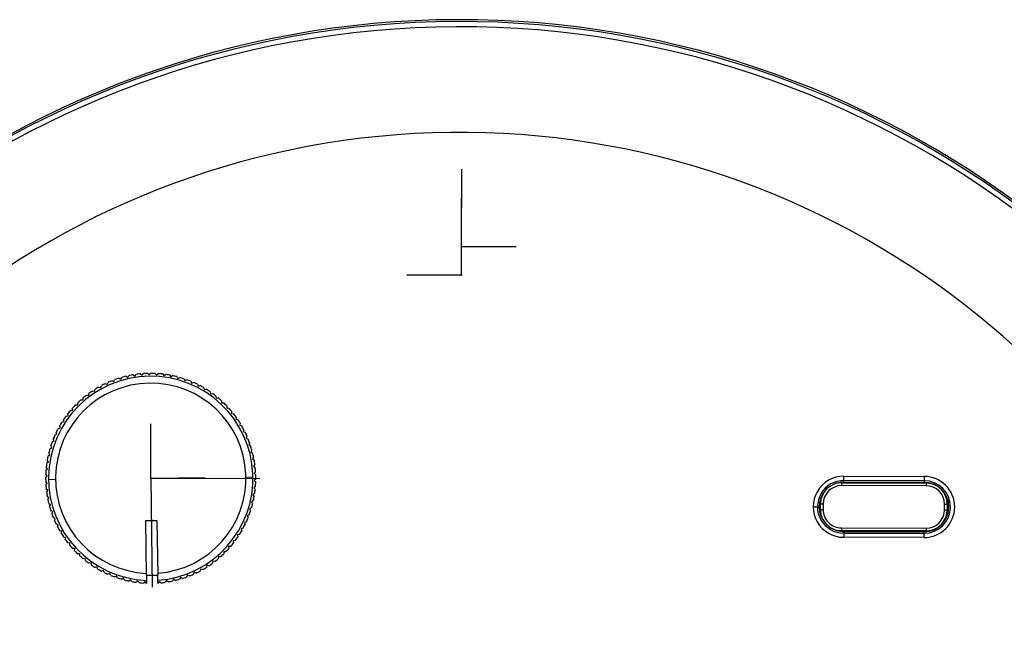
# Model space of a CAD drawing. Header units: millimetres. Extents: x -186 to 167, y -329 to -95.
# Tile 5 of 9: x -117 to -47, y -189 to -145. Entities that reach past the tile are written whole.
import ezdxf

# ---------------------------------------------------------------- set-up
doc = ezdxf.new("R2010")
doc.units = ezdxf.units.MM
doc.header["$PDSIZE"] = -1

msp = doc.modelspace()

# ---------------------------------------------------------------- linework, layer by layer
at = {"color": 7, "linetype": 'Continuous'}
for p, q in [((-85.288, -161.412), (-85.275, -155.943)), ((-85.293, -163.463), (-85.28, -157.993)), ((-85.288, -161.412), (-81.421, -161.422)), ((-85.293, -163.463), (-89.161, -163.453)), ((-107.329, -177.872), (-107.319, -174.004)), ((-107.329, -177.872), (-103.462, -177.819)), ((-107.329, -177.872), (-99.594, -177.891)), ((-107.329, -177.872), (-107.222, -185.607))]:
    msp.add_line(p, q, dxfattribs=at)
at = {"color": 7, "linetype": 'Continuous', "lineweight": 25}
for p, q in [((-110.071, -170.945), (-109.937, -171.006)), ((-109.937, -171.006), (-109.876, -170.871)), ((-109.581, -170.771), (-109.451, -170.841)), ((-109.451, -170.841), (-109.381, -170.71)), ((-109.081, -170.631), (-108.956, -170.71)), ((-108.956, -170.71), (-108.877, -170.585)), ((-108.571, -170.526), (-108.452, -170.614)), ((-108.452, -170.614), (-108.365, -170.495)), ((-108.056, -170.458), (-107.943, -170.553)), ((-107.943, -170.553), (-107.848, -170.44)), ((-107.537, -170.425), (-107.431, -170.528)), ((-107.431, -170.528), (-107.328, -170.422)), ((-107.017, -170.429), (-106.918, -170.539)), ((-106.918, -170.539), (-106.808, -170.44)), ((-106.498, -170.469), (-106.408, -170.585)), ((-106.408, -170.585), (-106.291, -170.495)), ((-105.984, -170.545), (-105.902, -170.667)), ((-105.902, -170.667), (-105.779, -170.585)), ((-105.476, -170.656), (-105.403, -170.784)), ((-105.403, -170.784), (-105.274, -170.711)), ((-104.977, -170.803), (-104.913, -170.936)), ((-104.913, -170.936), (-104.78, -170.872)), ((-104.49, -170.984), (-104.435, -171.122)), ((-111.452, -171.667), (-111.307, -171.698)), ((-111.307, -171.698), (-111.276, -171.554)), ((-111.009, -171.394), (-110.867, -171.436)), ((-110.867, -171.436), (-110.826, -171.294)), ((-110.548, -171.153), (-110.409, -171.204)), ((-110.409, -171.204), (-110.358, -171.066)), ((-104.435, -171.122), (-104.298, -171.067)), ((-104.016, -171.199), (-103.971, -171.34)), ((-103.971, -171.34), (-103.83, -171.295)), ((-103.559, -171.447), (-103.524, -171.59)), ((-103.524, -171.59), (-103.38, -171.555)), ((-103.12, -171.725), (-103.095, -171.871)), ((-112.275, -172.301), (-112.128, -172.312)), ((-112.128, -172.312), (-112.117, -172.164)), ((-111.874, -171.969), (-111.728, -171.991)), ((-111.728, -171.991), (-111.707, -171.844)), ((-103.095, -171.871), (-102.949, -171.846)), ((-102.701, -172.034), (-102.686, -172.181)), ((-102.686, -172.181), (-102.539, -172.166)), ((-102.305, -172.371), (-102.301, -172.519)), ((-113.002, -173.043), (-112.855, -173.034)), ((-112.855, -173.034), (-112.865, -172.886)), ((-112.652, -172.659), (-112.504, -172.66)), ((-112.504, -172.66), (-112.503, -172.512)), ((-102.301, -172.519), (-102.153, -172.514)), ((-101.934, -172.735), (-101.939, -172.882)), ((-101.939, -172.882), (-101.792, -172.888)), ((-101.589, -173.124), (-101.605, -173.27)), ((-113.619, -173.88), (-113.475, -173.85)), ((-113.475, -173.85), (-113.505, -173.705)), ((-113.325, -173.451), (-113.179, -173.431)), ((-113.179, -173.431), (-113.199, -173.285)), ((-101.605, -173.27), (-101.458, -173.286)), ((-101.271, -173.536), (-101.297, -173.681)), ((-101.297, -173.681), (-101.152, -173.707)), ((-113.882, -174.329), (-113.74, -174.288)), ((-113.74, -174.288), (-113.78, -174.146)), ((-100.984, -173.969), (-101.02, -174.112)), ((-101.02, -174.112), (-100.877, -174.148)), ((-100.727, -174.421), (-100.773, -174.561)), ((-114.312, -175.275), (-114.177, -175.215)), ((-114.177, -175.215), (-114.236, -175.08)), ((-114.114, -174.794), (-113.975, -174.744)), ((-113.975, -174.744), (-114.025, -174.605)), ((-100.773, -174.561), (-100.633, -174.607)), ((-100.502, -174.89), (-100.558, -175.027)), ((-100.558, -175.027), (-100.421, -175.082)), ((-114.476, -175.768), (-114.345, -175.7)), ((-114.345, -175.7), (-114.414, -175.569)), ((-100.311, -175.373), (-100.376, -175.506)), ((-100.376, -175.506), (-100.243, -175.571)), ((-100.153, -175.869), (-100.228, -175.997)), ((-114.579, -176.697), (-114.666, -176.577)), ((-114.605, -176.272), (-114.48, -176.194)), ((-114.48, -176.194), (-114.557, -176.069)), ((-100.228, -175.997), (-100.1, -176.071)), ((-100.031, -176.374), (-100.114, -176.497)), ((-100.114, -176.497), (-99.992, -176.58)), ((-114.757, -177.3), (-114.644, -177.206)), ((-114.644, -177.206), (-114.738, -177.092)), ((-114.699, -176.784), (-114.579, -176.697)), ((-99.944, -176.887), (-100.036, -177.003)), ((-100.036, -177.003), (-99.92, -177.095)), ((-114.779, -177.82), (-114.672, -177.718)), ((-114.672, -177.718), (-114.774, -177.611)), ((-114.078, -177.966), (-114.578, -177.973)), ((-100.58, -177.779), (-100.08, -177.772)), ((-99.894, -177.405), (-99.993, -177.514)), ((-99.993, -177.514), (-99.884, -177.613)), ((-99.879, -177.924), (-99.986, -178.027)), ((-99.986, -178.027), (-99.884, -178.133)), ((-58.18, -178.143), (-58.179, -177.728)), ((-58.179, -177.728), (-52.479, -177.742)), ((-52.479, -178.041), (-58.179, -178.027)), ((-52.479, -177.742), (-52.48, -178.158)), ((-114.665, -178.23), (-114.775, -178.131)), ((-114.764, -178.34), (-114.665, -178.23)), ((-114.622, -178.741), (-114.738, -178.65)), ((-114.714, -178.857), (-114.622, -178.741)), ((-99.901, -178.444), (-100.015, -178.539)), ((-100.015, -178.539), (-99.92, -178.652)), ((-58.524, -178.202), (-58.18, -178.168)), ((-58.338, -178.191), (-58.339, -178.391)), ((-52.339, -178.406), (-58.339, -178.391)), ((-58.338, -178.191), (-52.338, -178.206)), ((-52.48, -178.158), (-58.18, -178.143)), ((-58.18, -178.168), (-52.48, -178.183)), ((-52.338, -178.206), (-52.339, -178.406)), ((-114.544, -179.248), (-114.666, -179.165)), ((-114.627, -179.37), (-114.544, -179.248)), ((-99.959, -178.961), (-100.079, -179.047)), ((-100.079, -179.047), (-99.992, -179.167)), ((-114.43, -179.748), (-114.558, -179.673)), ((-114.505, -179.875), (-114.43, -179.748)), ((-100.182, -179.976), (-100.313, -180.045)), ((-100.313, -180.045), (-100.244, -180.175)), ((-100.053, -179.472), (-100.178, -179.55)), ((-100.178, -179.55), (-100.101, -179.676)), ((-60.35, -179.888), (-59.934, -179.889)), ((-59.843, -180.088), (-59.842, -179.688)), ((-59.843, -180.088), (-59.643, -180.088)), ((-59.842, -179.688), (-59.642, -179.688)), ((-59.642, -179.688), (-59.643, -180.088)), ((-51.043, -180.109), (-51.042, -179.709)), ((-51.043, -180.109), (-50.843, -180.11)), ((-51.042, -179.709), (-50.842, -179.71)), ((-50.842, -179.71), (-50.843, -180.11)), ((-114.282, -180.238), (-114.415, -180.173)), ((-114.347, -180.371), (-114.282, -180.238)), ((-114.1, -180.718), (-114.237, -180.662)), ((-114.156, -180.855), (-114.1, -180.718)), ((-100.346, -180.469), (-100.482, -180.529)), ((-100.482, -180.529), (-100.422, -180.664)), ((-113.885, -181.183), (-114.026, -181.137)), ((-113.931, -181.323), (-113.885, -181.183)), ((-107.687, -180.877), (-106.887, -180.866)), ((-107.634, -184.749), (-107.687, -180.877)), ((-106.887, -180.866), (-106.834, -184.754)), ((-100.776, -181.416), (-100.918, -181.456)), ((-100.918, -181.456), (-100.878, -181.598)), ((-100.545, -180.95), (-100.684, -181)), ((-100.684, -181), (-100.634, -181.139)), ((-58.346, -181.391), (-58.347, -181.591)), ((-58.346, -181.391), (-52.346, -181.406)), ((-52.346, -181.406), (-52.347, -181.606)), ((-113.638, -181.632), (-113.781, -181.596)), ((-113.675, -181.776), (-113.638, -181.632)), ((-113.361, -182.063), (-113.506, -182.037)), ((-113.387, -182.209), (-113.361, -182.063)), ((-101.039, -181.864), (-101.184, -181.894)), ((-101.184, -181.894), (-101.153, -182.039)), ((-58.188, -181.618), (-58.579, -181.573)), ((-52.347, -181.606), (-58.347, -181.591)), ((-58.188, -181.643), (-58.189, -182.059)), ((-52.489, -182.073), (-58.189, -182.059)), ((-52.488, -181.633), (-58.188, -181.618)), ((-58.188, -181.643), (-52.488, -181.658)), ((-58.188, -181.76), (-52.488, -181.774)), ((-52.489, -182.073), (-52.488, -181.658)), ((-113.054, -182.474), (-113.2, -182.458)), ((-113.07, -182.621), (-113.054, -182.474)), ((-112.719, -182.862), (-112.866, -182.856)), ((-112.724, -183.01), (-112.719, -182.862)), ((-101.656, -182.701), (-101.803, -182.711)), ((-101.803, -182.711), (-101.793, -182.858)), ((-101.333, -182.293), (-101.479, -182.313)), ((-101.479, -182.313), (-101.459, -182.46)), ((-112.357, -183.226), (-112.505, -183.23)), ((-112.353, -183.373), (-112.357, -183.226)), ((-111.972, -183.564), (-112.119, -183.578)), ((-111.957, -183.711), (-111.972, -183.564)), ((-102.53, -183.433), (-102.541, -183.58)), ((-102.383, -183.443), (-102.53, -183.433)), ((-102.154, -183.084), (-102.155, -183.232)), ((-102.006, -183.085), (-102.154, -183.084)), ((-111.563, -183.874), (-111.709, -183.899)), ((-111.538, -184.019), (-111.563, -183.874)), ((-111.134, -184.154), (-111.278, -184.19)), ((-111.099, -184.298), (-111.134, -184.154)), ((-103.791, -184.309), (-103.832, -184.451)), ((-103.649, -184.35), (-103.791, -184.309)), ((-103.351, -184.046), (-103.382, -184.191)), ((-103.206, -184.078), (-103.351, -184.046)), ((-102.93, -183.754), (-102.951, -183.9)), ((-102.784, -183.775), (-102.93, -183.754)), ((-110.687, -184.404), (-110.828, -184.45)), ((-110.642, -184.545), (-110.687, -184.404)), ((-110.223, -184.623), (-110.36, -184.678)), ((-110.168, -184.76), (-110.223, -184.623)), ((-109.745, -184.808), (-109.878, -184.872)), ((-109.681, -184.941), (-109.745, -184.808)), ((-109.255, -184.96), (-109.384, -185.033)), ((-109.182, -185.088), (-109.255, -184.96)), ((-107.634, -184.749), (-106.834, -184.738)), ((-107.634, -184.749), (-107.626, -185.316)), ((-106.826, -185.305), (-106.834, -184.738)), ((-106.834, -184.754), (-106.834, -184.754)), ((-105.207, -184.904), (-105.277, -185.034)), ((-105.077, -184.974), (-105.207, -184.904)), ((-104.721, -184.739), (-104.782, -184.873)), ((-104.587, -184.799), (-104.721, -184.739)), ((-104.249, -184.54), (-104.3, -184.679)), ((-104.11, -184.591), (-104.249, -184.54)), ((-108.756, -185.077), (-108.879, -185.159)), ((-108.674, -185.2), (-108.756, -185.077)), ((-108.25, -185.159), (-108.367, -185.25)), ((-108.16, -185.276), (-108.25, -185.159)), ((-107.74, -185.205), (-107.85, -185.304)), ((-107.641, -185.316), (-107.74, -185.205)), ((-107.641, -185.316), (-107.626, -185.316)), ((-106.826, -185.305), (-106.81, -185.304)), ((-106.715, -185.191), (-106.81, -185.304)), ((-106.602, -185.287), (-106.715, -185.191)), ((-106.206, -185.131), (-106.293, -185.25)), ((-106.087, -185.218), (-106.206, -185.131)), ((-105.702, -185.035), (-105.781, -185.16)), ((-105.577, -185.113), (-105.702, -185.035))]:
    msp.add_line(p, q, dxfattribs=at)
at = {"color": 7, "linetype": 'Continuous', "lineweight": 25, "flags": 128}
for points in [[(-52.48, -178.183), (-52.143, -178.217), (-52.101, -178.226)], [(-52.051, -181.577), (-52.152, -181.6), (-52.488, -181.633)]]:
    msp.add_lwpolyline(points, dxfattribs=at)
at = {"color": 7, "linetype": 'Continuous', "lineweight": 25}
for centre, radius, start, end in [((-85.413, -211.826), 66.5, 14.25271, 171.20989), ((-85.413, -211.826), 66.367, 14.2712, 171.19244), ((-85.413, -211.826), 65.997, 14.36443, 171.14349), ((-85.413, -211.826), 58.5, 16.26381, 170.01611), ((-107.329, -177.872), 7.25, 273.95324, 267.62773), ((-107.329, -177.872), 7.45, 111.59807, 113.99119), ((-107.329, -177.872), 7.45, 107.59807, 109.99119), ((-107.329, -177.872), 7.45, 103.59807, 105.99119), ((-107.329, -177.872), 7.45, 99.59807, 101.99119), ((-107.329, -177.872), 7.45, 95.59807, 97.99119), ((-107.329, -177.872), 7.45, 91.59807, 93.99119), ((-107.329, -177.872), 7.45, 87.59807, 89.99119), ((-107.329, -177.872), 7.45, 83.59807, 85.99119), ((-107.329, -177.872), 7.45, 79.59807, 81.99119), ((-107.329, -177.872), 7.45, 75.59807, 77.99119), ((-107.329, -177.872), 7.45, 71.59807, 73.99119), ((-107.329, -177.872), 7.45, 67.59807, 69.99119), ((-107.329, -177.872), 6.75, 274.19192, 267.39733), ((-107.329, -177.872), 7.45, 123.59807, 125.99119), ((-107.329, -177.872), 7.45, 119.59807, 121.99119), ((-107.329, -177.872), 7.45, 115.59807, 117.99119), ((-107.329, -177.872), 7.45, 63.59807, 65.99119), ((-107.329, -177.872), 7.45, 59.59807, 61.99119), ((-107.329, -177.872), 7.45, 55.59807, 57.99119), ((-107.329, -177.872), 7.45, 131.59807, 133.99119), ((-107.329, -177.872), 7.45, 127.59807, 129.99119), ((-107.329, -177.872), 7.45, 51.59807, 53.99119), ((-107.329, -177.872), 7.45, 47.59807, 49.99119), ((-107.329, -177.872), 7.45, 139.59807, 141.99119), ((-107.329, -177.872), 7.45, 135.59807, 137.99119), ((-107.329, -177.872), 7.45, 43.59807, 45.99119), ((-107.329, -177.872), 7.45, 39.59807, 41.99119), ((-107.329, -177.872), 7.45, 143.59807, 145.99119), ((-107.329, -177.872), 7.45, 35.59807, 37.99119), ((-107.329, -177.872), 7.45, 31.59807, 33.99119), ((-107.329, -177.872), 7.45, 151.59807, 153.99119), ((-107.329, -177.872), 7.45, 147.59807, 149.99119), ((-107.329, -177.872), 7.45, 27.59807, 29.99119), ((-107.329, -177.872), 7.45, 155.59807, 157.99119), ((-107.329, -177.872), 7.45, 23.59807, 25.99119), ((-107.329, -177.872), 7.45, 19.59807, 21.99119), ((-107.329, -177.872), 7.45, 163.59807, 165.99119), ((-107.329, -177.872), 7.45, 159.59807, 161.99119), ((-107.329, -177.872), 7.45, 15.59807, 17.99119), ((-107.329, -177.872), 7.45, 167.59807, 169.99119), ((-107.329, -177.872), 7.45, 11.59807, 13.99119), ((-107.329, -177.872), 7.45, 7.59807, 9.99119), ((-107.329, -177.872), 7.45, 175.59807, 177.99119), ((-107.329, -177.872), 7.45, 171.59807, 173.99119), ((-107.329, -177.872), 7.45, 3.59807, 5.99119), ((-107.329, -177.872), 7.45, 179.59807, 181.99119), ((-107.329, -177.872), 7.45, 359.59807, 1.99119), ((-58.184, -179.893), 2.166, 89.8586, 269.8586), ((-58.184, -179.893), 1.866, 89.8586, 269.8586), ((-52.484, -179.908), 2.166, 269.8586, 89.8586), ((-52.484, -179.908), 1.866, 269.8586, 89.8586), ((-107.329, -177.872), 7.45, 183.59807, 185.99119), ((-107.329, -177.872), 7.45, 351.59807, 353.99119), ((-107.329, -177.872), 7.45, 355.59807, 357.99119), ((-58.342, -179.691), 1.5, 89.8586, 179.8586), ((-58.342, -179.691), 1.3, 89.8586, 179.8586), ((-58.184, -179.893), 1.75, 89.8586, 115.81881), ((-52.484, -179.908), 1.75, 269.8586, 89.8586), ((-52.342, -179.706), 1.3, 359.8586, 89.8586), ((-52.342, -179.706), 1.5, 359.8586, 89.8586), ((-107.329, -177.872), 7.45, 187.59807, 189.99119), ((-107.329, -177.872), 7.45, 191.59807, 193.99119), ((-107.329, -177.872), 7.45, 347.59807, 349.99119), ((-58.184, -179.893), 1.75, 140.28868, 221.7997), ((-58.184, -179.893), 1.725, 154.74998, 205.55304), ((-52.484, -179.908), 1.725, 326.11316, 32.59122), ((-107.329, -177.872), 7.45, 195.59807, 197.99119), ((-107.329, -177.872), 7.45, 343.59807, 345.99119), ((-58.343, -180.091), 1.5, 179.8586, 269.8586), ((-58.343, -180.091), 1.3, 179.8586, 269.8586), ((-52.343, -180.106), 1.5, 269.8586, 359.8586), ((-52.343, -180.106), 1.3, 269.8586, 359.8586), ((-107.329, -177.872), 7.45, 199.59807, 201.99119), ((-107.329, -177.872), 7.45, 335.59807, 337.99119), ((-107.329, -177.872), 7.45, 339.59807, 341.99119), ((-107.329, -177.872), 7.45, 203.59807, 205.99119), ((-107.329, -177.872), 7.45, 207.59807, 209.99119), ((-107.329, -177.872), 7.45, 331.59807, 333.99119), ((-58.184, -179.893), 1.75, 240.50144, 269.8586), ((-107.329, -177.872), 7.45, 211.59807, 213.99119), ((-107.329, -177.872), 7.45, 215.59807, 217.99119), ((-107.329, -177.872), 7.45, 323.59807, 325.99119), ((-107.329, -177.872), 7.45, 327.59807, 329.99119), ((-107.329, -177.872), 7.45, 219.59807, 221.99119), ((-107.329, -177.872), 7.45, 315.59807, 317.99119), ((-107.329, -177.872), 7.45, 319.59807, 321.99119), ((-107.329, -177.872), 7.45, 223.59807, 225.99119), ((-107.329, -177.872), 7.45, 227.59807, 229.99119), ((-107.329, -177.872), 7.45, 307.59807, 309.99119), ((-107.329, -177.872), 7.45, 311.59807, 313.99119), ((-107.329, -177.872), 7.45, 231.59807, 233.99119), ((-107.329, -177.872), 7.45, 235.59807, 237.99119), ((-107.329, -177.872), 7.45, 239.59807, 241.99119), ((-107.329, -177.872), 7.45, 299.59807, 301.99119), ((-107.329, -177.872), 7.45, 303.59807, 305.99119), ((-107.329, -177.872), 7.45, 243.59807, 245.99119), ((-107.329, -177.872), 7.45, 247.59807, 249.99119), ((-107.329, -177.872), 7.45, 251.59807, 253.99119), ((-107.329, -177.872), 7.45, 287.59807, 289.99119), ((-107.329, -177.872), 7.45, 291.59807, 293.99119), ((-107.329, -177.872), 7.45, 295.59807, 297.99119), ((-107.329, -177.872), 7.45, 255.59807, 257.99119), ((-107.329, -177.872), 7.45, 259.59807, 261.99119), ((-107.329, -177.872), 7.45, 263.59807, 265.99119), ((-107.329, -177.872), 7.45, 275.59807, 277.99119), ((-107.329, -177.872), 7.45, 279.59807, 281.99119), ((-107.329, -177.872), 7.45, 283.59807, 285.99119)]:
    msp.add_arc(centre, radius, start, end, dxfattribs=at)
at = {"color": 7, "linetype": 'Continuous'}
for p in [(-85.288, -161.412), (-85.293, -163.463), (-107.329, -177.872), (-107.329, -177.872)]:
    msp.add_point(p, dxfattribs=at)

doc.saveas('drawing.dxf')
